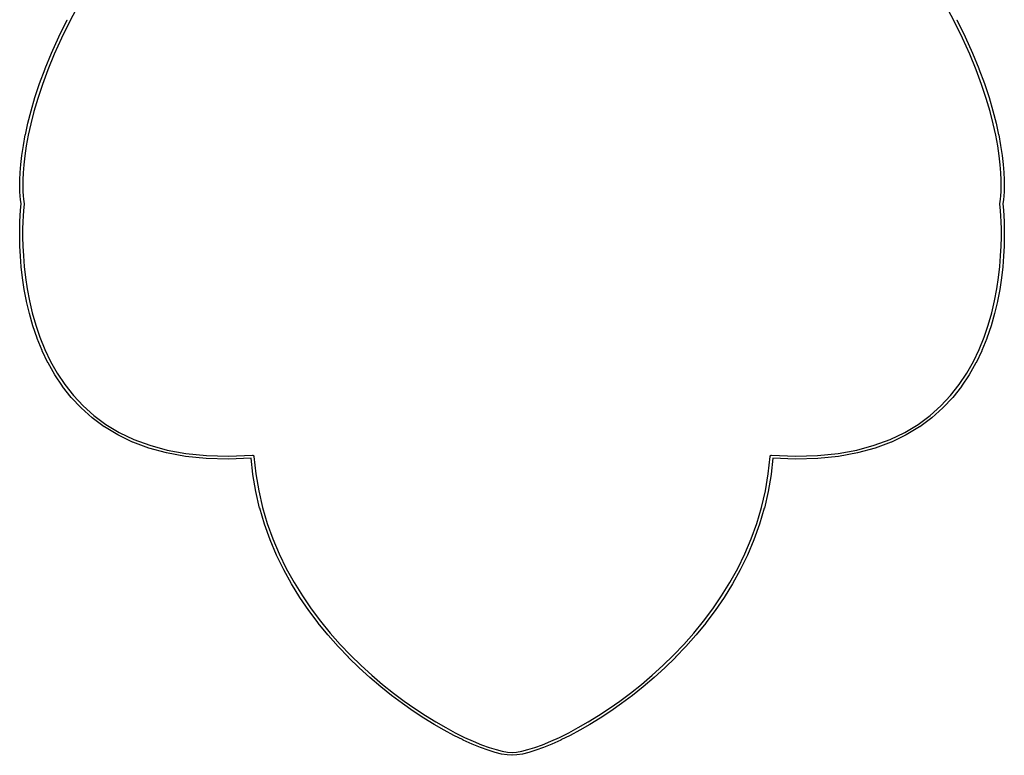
# Model space of a CAD drawing. Extents: x 4.86 to 6.83, y -5.62 to -2.66.
# Tile 1 of 3: x 4.86 to 6.83, y -5.62 to -4.14. Entities that reach past the tile are written whole.
import ezdxf

# ---------------------------------------------------------------- set-up
doc = ezdxf.new("R2010")
doc.units = 0
doc.header["$MEASUREMENT"] = 0
doc.layers.add('BLACK', color=7, linetype='CONTINUOUS')

msp = doc.modelspace()

# ---------------------------------------------------------------- linework, layer by layer
at = {"layer": 'BLACK', "linetype": 'CONTINUOUS'}
for p, q in [((4.98031, -4.11168), (4.9615, -4.14705)), ((6.72981, -4.14705), (6.711, -4.11168)), ((4.93953, -4.17842), (4.95622, -4.14441)), ((4.9615, -4.14705), (4.94486, -4.18098)), ((4.95622, -4.14441), (4.95624, -4.14437)), ((4.95624, -4.14437), (4.95625, -4.14435)), ((4.95625, -4.14435), (4.95626, -4.14432)), ((6.74646, -4.18098), (6.72981, -4.14705)), ((6.73505, -4.14432), (6.73507, -4.14436)), ((6.73507, -4.14436), (6.73508, -4.14438)), ((6.73508, -4.14438), (6.7351, -4.14441)), ((6.7351, -4.14441), (6.75178, -4.17842)), ((4.92485, -4.21106), (4.93949, -4.17851)), ((4.94486, -4.18098), (4.93026, -4.21343)), ((4.93949, -4.17851), (4.93951, -4.17847)), ((4.93951, -4.17847), (4.93952, -4.17845)), ((4.93952, -4.17845), (4.93953, -4.17842)), ((6.76106, -4.21343), (6.74646, -4.18098)), ((6.75178, -4.17842), (6.7518, -4.17846)), ((6.7518, -4.17846), (6.75181, -4.17849)), ((6.75181, -4.17849), (6.75182, -4.17851)), ((6.75182, -4.17851), (6.76646, -4.21106)), ((4.91209, -4.24219), (4.92481, -4.21115)), ((4.92481, -4.21115), (4.92483, -4.21111)), ((4.92483, -4.21111), (4.92484, -4.21108)), ((4.92484, -4.21108), (4.92485, -4.21106)), ((6.76646, -4.21106), (6.76648, -4.21109)), ((6.76648, -4.21109), (6.76649, -4.21112)), ((6.76649, -4.21112), (6.7665, -4.21115)), ((6.7665, -4.21115), (6.77923, -4.24219)), ((4.93026, -4.21343), (4.91757, -4.24438)), ((6.77374, -4.24438), (6.76106, -4.21343)), ((4.90111, -4.2718), (4.91205, -4.24228)), ((4.91757, -4.24438), (4.90667, -4.2738)), ((4.91205, -4.24228), (4.91206, -4.24225)), ((4.91206, -4.24225), (4.91208, -4.24222)), ((4.91208, -4.24222), (4.91209, -4.24219)), ((6.78465, -4.2738), (6.77374, -4.24438)), ((6.77923, -4.24219), (6.77924, -4.24223)), ((6.77924, -4.24223), (6.77925, -4.24226)), ((6.77925, -4.24226), (6.77926, -4.24228)), ((6.77926, -4.24228), (6.7902, -4.2718)), ((4.8918, -4.29984), (4.90108, -4.27189)), ((4.90108, -4.27189), (4.90109, -4.27185)), ((4.90109, -4.27185), (4.9011, -4.27183)), ((4.9011, -4.27183), (4.90111, -4.2718)), ((6.7902, -4.2718), (6.79021, -4.27184)), ((6.79021, -4.27184), (6.79022, -4.27186)), ((6.79022, -4.27186), (6.79023, -4.27189)), ((6.79023, -4.27189), (6.79951, -4.29984)), ((4.90667, -4.2738), (4.89742, -4.30166)), ((6.79389, -4.30166), (6.78465, -4.2738)), ((4.88402, -4.3263), (4.89177, -4.29994)), ((4.89742, -4.30166), (4.8897, -4.32792)), ((4.89177, -4.29994), (4.89178, -4.2999)), ((4.89178, -4.2999), (4.89179, -4.29987)), ((4.89179, -4.29987), (4.8918, -4.29984)), ((6.80161, -4.32792), (6.79389, -4.30166)), ((6.79951, -4.29984), (6.79953, -4.29988)), ((6.79953, -4.29988), (6.79953, -4.29991)), ((6.79953, -4.29991), (6.79954, -4.29994)), ((6.79954, -4.29994), (6.80729, -4.3263)), ((4.87765, -4.35115), (4.88399, -4.3264)), ((4.8897, -4.32792), (4.88338, -4.35256)), ((4.88399, -4.3264), (4.884, -4.32636)), ((4.884, -4.32636), (4.88402, -4.32634)), ((4.88402, -4.32634), (4.88402, -4.3263)), ((6.80793, -4.35257), (6.80161, -4.32792)), ((6.80729, -4.3263), (6.8073, -4.32634)), ((6.8073, -4.32634), (6.80731, -4.32637)), ((6.80731, -4.32637), (6.80732, -4.3264)), ((6.80732, -4.3264), (6.81367, -4.35115)), ((4.87255, -4.37434), (4.87762, -4.35125)), ((4.87762, -4.35125), (4.87763, -4.35121)), ((4.87763, -4.35121), (4.87764, -4.35118)), ((4.87764, -4.35118), (4.87765, -4.35115)), ((4.88338, -4.35256), (4.87833, -4.37556)), ((6.81298, -4.37556), (6.80793, -4.35257)), ((6.81367, -4.35115), (6.81368, -4.35119)), ((6.81368, -4.35119), (6.81368, -4.35122)), ((6.81368, -4.35122), (6.81369, -4.35125)), ((6.81369, -4.35125), (6.81876, -4.37434)), ((4.8686, -4.39586), (4.87253, -4.37444)), ((4.87253, -4.37444), (4.87254, -4.3744)), ((4.87254, -4.3744), (4.87255, -4.37437)), ((4.87255, -4.37437), (4.87255, -4.37434)), ((4.87833, -4.37556), (4.87442, -4.39688)), ((6.81689, -4.39688), (6.81298, -4.37556)), ((6.81876, -4.37434), (6.81877, -4.37438)), ((6.81877, -4.37438), (6.81877, -4.37441)), ((6.81877, -4.37441), (6.81878, -4.37444)), ((6.81878, -4.37444), (6.82271, -4.39586)), ((4.86567, -4.41567), (4.86858, -4.39596)), ((4.86858, -4.39596), (4.86859, -4.39592)), ((4.86859, -4.39592), (4.8686, -4.39589)), ((4.8686, -4.39589), (4.8686, -4.39586)), ((4.87442, -4.39688), (4.87152, -4.41648)), ((6.81979, -4.41648), (6.81689, -4.39688)), ((6.82271, -4.39586), (6.82272, -4.3959)), ((6.82272, -4.3959), (6.82272, -4.39593)), ((6.82272, -4.39593), (6.82273, -4.39596)), ((6.82273, -4.39596), (6.82564, -4.41567)), ((4.86363, -4.43374), (4.86566, -4.41577)), ((4.86566, -4.41573), (4.86567, -4.4157)), ((4.86566, -4.41577), (4.86566, -4.41573)), ((4.86567, -4.4157), (4.86567, -4.41567)), ((4.87152, -4.41648), (4.86951, -4.43435)), ((6.8218, -4.43435), (6.81979, -4.41648)), ((6.82564, -4.41567), (6.82565, -4.41571)), ((6.82565, -4.41571), (6.82565, -4.41574)), ((6.82565, -4.41574), (6.82565, -4.41577)), ((6.82565, -4.41577), (6.82768, -4.43374)), ((4.86236, -4.45005), (4.86362, -4.43384)), ((4.86362, -4.43384), (4.86363, -4.4338)), ((4.86363, -4.43377), (4.86363, -4.43374)), ((4.86363, -4.4338), (4.86363, -4.43377)), ((4.86951, -4.43435), (4.86825, -4.45046)), ((6.82306, -4.45046), (6.8218, -4.43435)), ((6.82768, -4.43374), (6.82768, -4.43378)), ((6.82768, -4.43378), (6.82768, -4.43381)), ((6.82768, -4.43381), (6.82769, -4.43384)), ((6.82769, -4.43384), (6.82895, -4.45005)), ((4.86158, -4.47724), (4.86171, -4.46466)), ((4.86171, -4.46462), (4.86172, -4.46459)), ((4.86171, -4.46466), (4.86171, -4.46462)), ((4.86172, -4.46456), (4.86235, -4.45015)), ((4.86172, -4.46459), (4.86172, -4.46456)), ((4.86235, -4.45011), (4.86236, -4.45008)), ((4.86235, -4.45015), (4.86235, -4.45011)), ((4.86236, -4.45008), (4.86236, -4.45005)), ((4.86762, -4.46477), (4.86749, -4.47726)), ((4.86825, -4.45046), (4.86762, -4.46477)), ((6.82369, -4.46477), (6.82306, -4.45046)), ((6.82383, -4.47726), (6.82369, -4.46477)), ((6.82895, -4.45005), (6.82896, -4.45009)), ((6.82896, -4.45009), (6.82896, -4.45012)), ((6.82896, -4.45012), (6.82896, -4.45015)), ((6.82896, -4.45015), (6.8296, -4.46456)), ((6.8296, -4.46456), (6.8296, -4.4646)), ((6.8296, -4.4646), (6.8296, -4.46463)), ((6.8296, -4.46463), (6.8296, -4.46466)), ((6.8296, -4.46466), (6.82973, -4.47724)), ((4.86158, -4.47727), (4.86158, -4.47724)), ((4.86158, -4.4773), (4.86158, -4.47727)), ((4.86158, -4.47734), (4.86158, -4.4773)), ((4.86182, -4.48807), (4.86158, -4.47734)), ((4.86182, -4.48809), (4.86182, -4.48807)), ((4.86182, -4.48812), (4.86182, -4.48809)), ((4.86182, -4.48816), (4.86182, -4.48812)), ((4.86231, -4.49701), (4.86182, -4.48816)), ((4.86749, -4.47726), (4.86772, -4.48789)), ((4.86772, -4.48789), (4.8682, -4.49664)), ((6.82311, -4.49664), (6.82359, -4.48789)), ((6.82359, -4.48789), (6.82383, -4.47726)), ((6.82949, -4.48816), (6.829, -4.49701)), ((6.82973, -4.47734), (6.82949, -4.48807)), ((6.82949, -4.48807), (6.82949, -4.48811)), ((6.82949, -4.48811), (6.82949, -4.48814)), ((6.82949, -4.48814), (6.82949, -4.48816)), ((6.82973, -4.47724), (6.82973, -4.47728)), ((6.82973, -4.47728), (6.82973, -4.47731)), ((6.82973, -4.47731), (6.82973, -4.47734)), ((4.86231, -4.49703), (4.86231, -4.49701)), ((4.86231, -4.49706), (4.86231, -4.49703)), ((4.86231, -4.4971), (4.86231, -4.49706)), ((4.86292, -4.50403), (4.86231, -4.4971)), ((4.86292, -4.50408), (4.86292, -4.50403)), ((4.86293, -4.50413), (4.86292, -4.50408)), ((4.86293, -4.50417), (4.86293, -4.50413)), ((4.8641, -4.51283), (4.86293, -4.50417)), ((4.8682, -4.49664), (4.86879, -4.50345)), ((4.86879, -4.50345), (4.87, -4.51239)), ((6.82132, -4.51239), (6.82252, -4.50345)), ((6.82252, -4.50345), (6.82311, -4.49664)), ((6.82838, -4.50417), (6.82722, -4.51283)), ((6.82839, -4.50407), (6.82838, -4.50412)), ((6.82838, -4.50412), (6.82838, -4.50417)), ((6.8284, -4.50403), (6.82839, -4.50407)), ((6.829, -4.4971), (6.8284, -4.50403)), ((6.829, -4.49701), (6.829, -4.49705)), ((6.829, -4.49705), (6.829, -4.49707)), ((6.829, -4.49707), (6.829, -4.4971)), ((4.86222, -4.53595), (4.86287, -4.52604)), ((4.86287, -4.52599), (4.86349, -4.51866)), ((4.86287, -4.526), (4.86287, -4.52599)), ((4.86287, -4.52604), (4.86287, -4.526)), ((4.86287, -4.526), (4.86287, -4.526)), ((4.86349, -4.5186), (4.8641, -4.51283)), ((4.86349, -4.51861), (4.86349, -4.5186)), ((4.86349, -4.51862), (4.86349, -4.51861)), ((4.86349, -4.51866), (4.86349, -4.51862)), ((4.86876, -4.52646), (4.86811, -4.53631)), ((4.86937, -4.51918), (4.86876, -4.52646)), ((4.87001, -4.51309), (4.86937, -4.51918)), ((4.87, -4.51239), (4.87, -4.51243)), ((4.87, -4.51243), (4.87, -4.51248)), ((4.87, -4.51248), (4.87001, -4.51252)), ((4.87001, -4.51252), (4.87001, -4.51276)), ((4.87001, -4.51276), (4.87001, -4.51301)), ((4.87001, -4.51301), (4.87001, -4.51305)), ((4.87001, -4.51305), (4.87001, -4.51309)), ((6.8213, -4.51272), (6.82131, -4.51248)), ((6.8213, -4.51297), (6.8213, -4.51272)), ((6.8213, -4.51301), (6.8213, -4.51297)), ((6.8213, -4.51305), (6.8213, -4.51301)), ((6.82131, -4.51309), (6.8213, -4.51305)), ((6.82131, -4.51248), (6.82132, -4.51244)), ((6.82194, -4.51918), (6.82131, -4.51309)), ((6.82132, -4.51244), (6.82132, -4.51239)), ((6.82255, -4.52646), (6.82194, -4.51918)), ((6.8232, -4.53631), (6.82255, -4.52646)), ((6.82722, -4.51283), (6.82782, -4.5186)), ((6.82782, -4.5186), (6.82782, -4.51864)), ((6.82782, -4.51864), (6.82782, -4.51865)), ((6.82782, -4.51865), (6.82782, -4.51866)), ((6.82782, -4.51866), (6.82844, -4.52599)), ((6.82844, -4.52599), (6.82844, -4.52603)), ((6.82844, -4.52603), (6.82844, -4.52604)), ((6.82844, -4.52604), (6.82844, -4.52604)), ((6.82844, -4.52604), (6.82909, -4.53595)), ((4.86165, -4.54829), (4.86222, -4.53601)), ((4.86222, -4.53596), (4.86222, -4.53595)), ((4.86222, -4.53597), (4.86222, -4.53596)), ((4.86222, -4.53601), (4.86222, -4.53597)), ((4.86811, -4.53631), (4.86755, -4.54853)), ((6.82376, -4.54853), (6.8232, -4.53631)), ((6.82909, -4.53595), (6.8291, -4.53599)), ((6.8291, -4.53599), (6.8291, -4.536)), ((6.8291, -4.536), (6.8291, -4.53601)), ((6.8291, -4.53601), (6.82966, -4.54829)), ((4.86126, -4.57925), (4.86129, -4.56285)), ((4.86129, -4.56279), (4.86165, -4.54835)), ((4.86129, -4.5628), (4.86129, -4.56279)), ((4.86129, -4.56281), (4.86129, -4.5628)), ((4.86129, -4.56285), (4.86129, -4.56281)), ((4.86165, -4.5483), (4.86165, -4.54829)), ((4.86165, -4.54831), (4.86165, -4.5483)), ((4.86165, -4.54835), (4.86165, -4.54831)), ((4.8672, -4.5629), (4.86717, -4.57922)), ((4.86755, -4.54853), (4.8672, -4.5629)), ((6.82412, -4.5629), (6.82376, -4.54853)), ((6.82414, -4.57922), (6.82412, -4.5629)), ((6.82966, -4.54829), (6.82966, -4.54833)), ((6.82966, -4.54833), (6.82966, -4.54834)), ((6.82966, -4.54834), (6.82966, -4.54835)), ((6.82966, -4.54835), (6.83002, -4.56279)), ((6.83002, -4.56279), (6.83002, -4.56283)), ((6.83002, -4.56283), (6.83002, -4.56284)), ((6.83002, -4.56284), (6.83002, -4.56285)), ((6.83002, -4.56285), (6.83005, -4.57925)), ((4.86127, -4.57926), (4.86126, -4.57925)), ((4.86126, -4.57928), (4.86127, -4.57926)), ((4.86126, -4.57932), (4.86126, -4.57928)), ((4.86169, -4.59746), (4.86126, -4.57932)), ((4.86717, -4.57922), (4.86759, -4.59728)), ((6.82372, -4.59728), (6.82414, -4.57922)), ((6.83005, -4.57932), (6.82962, -4.59746)), ((6.83005, -4.57925), (6.83005, -4.57929)), ((6.83005, -4.57929), (6.83005, -4.5793)), ((6.83005, -4.5793), (6.83005, -4.57932)), ((4.86169, -4.59747), (4.86169, -4.59746)), ((4.86169, -4.59749), (4.86169, -4.59747)), ((4.86169, -4.59754), (4.86169, -4.59749)), ((4.86269, -4.61721), (4.86169, -4.59754)), ((4.86759, -4.59728), (4.86859, -4.61687)), ((6.82273, -4.61687), (6.82372, -4.59728)), ((6.82962, -4.59754), (6.82862, -4.61721)), ((6.82962, -4.59746), (6.82962, -4.5975)), ((6.82962, -4.5975), (6.82962, -4.59752)), ((6.82962, -4.59752), (6.82962, -4.59754)), ((4.86269, -4.61723), (4.86269, -4.61721)), ((4.86269, -4.61726), (4.86269, -4.61723)), ((4.8627, -4.6173), (4.86269, -4.61726)), ((4.86439, -4.63831), (4.8627, -4.6173)), ((4.86859, -4.61687), (4.87027, -4.63778)), ((6.82104, -4.63778), (6.82273, -4.61687)), ((6.82862, -4.6173), (6.82692, -4.63831)), ((6.82862, -4.61721), (6.82862, -4.61725)), ((6.82862, -4.61725), (6.82862, -4.61728)), ((6.82862, -4.61728), (6.82862, -4.6173)), ((4.86439, -4.63833), (4.86439, -4.63831)), ((4.86439, -4.63836), (4.86439, -4.63833)), ((4.8644, -4.6384), (4.86439, -4.63836)), ((4.86691, -4.66053), (4.8644, -4.6384)), ((4.87027, -4.63778), (4.87277, -4.65982)), ((6.81854, -4.65982), (6.82104, -4.63778)), ((6.82692, -4.6384), (6.82441, -4.66053)), ((6.82692, -4.63831), (6.82692, -4.63835)), ((6.82692, -4.63835), (6.82692, -4.63837)), ((6.82692, -4.63837), (6.82692, -4.6384)), ((4.86691, -4.66056), (4.86691, -4.66053)), ((4.86691, -4.6606), (4.86691, -4.66056)), ((4.86692, -4.66064), (4.86691, -4.6606)), ((4.87037, -4.68369), (4.86692, -4.66064)), ((4.87277, -4.65982), (4.8762, -4.68276)), ((6.81511, -4.68276), (6.81854, -4.65982)), ((6.82439, -4.66064), (6.82095, -4.68369)), ((6.8244, -4.66057), (6.82439, -4.6606)), ((6.82439, -4.6606), (6.82439, -4.66064)), ((6.82441, -4.66053), (6.8244, -4.66057)), ((4.87038, -4.68372), (4.87037, -4.68369)), ((4.87038, -4.68376), (4.87038, -4.68372)), ((4.87039, -4.6838), (4.87038, -4.68376)), ((4.87489, -4.70756), (4.87039, -4.6838)), ((4.8762, -4.68276), (4.88068, -4.7064)), ((6.81063, -4.7064), (6.81511, -4.68276)), ((6.82093, -4.6838), (6.81642, -4.70756)), ((6.82094, -4.68373), (6.82093, -4.68376)), ((6.82093, -4.68376), (6.82093, -4.6838)), ((6.82095, -4.68369), (6.82094, -4.68373)), ((4.8749, -4.7076), (4.87489, -4.70756)), ((4.87491, -4.70764), (4.8749, -4.7076)), ((4.87492, -4.70768), (4.87491, -4.70764)), ((4.88061, -4.73195), (4.87492, -4.70768)), ((4.88068, -4.7064), (4.88634, -4.73053)), ((6.80497, -4.73053), (6.81063, -4.7064)), ((6.81639, -4.70768), (6.81071, -4.73195)), ((6.8164, -4.70764), (6.81639, -4.70768)), ((6.81641, -4.7076), (6.8164, -4.70764)), ((6.81642, -4.70756), (6.81641, -4.7076)), ((4.88062, -4.73199), (4.88061, -4.73195)), ((4.88063, -4.73204), (4.88062, -4.73199)), ((4.88064, -4.73208), (4.88063, -4.73204)), ((4.88763, -4.75664), (4.88064, -4.73208)), ((4.88634, -4.73053), (4.89329, -4.75495)), ((6.79802, -4.75495), (6.80497, -4.73053)), ((6.81067, -4.73208), (6.80368, -4.75664)), ((6.81068, -4.73203), (6.81067, -4.73208)), ((6.8107, -4.73199), (6.81068, -4.73203)), ((6.81071, -4.73195), (6.8107, -4.73199)), ((4.88765, -4.75669), (4.88763, -4.75664)), ((4.88767, -4.75675), (4.88765, -4.75669)), ((4.88768, -4.75679), (4.88767, -4.75675)), ((4.8961, -4.78143), (4.88768, -4.75679)), ((4.89329, -4.75495), (4.90166, -4.77945)), ((6.78966, -4.77945), (6.79802, -4.75495)), ((6.80363, -4.75679), (6.79522, -4.78143)), ((6.80365, -4.75673), (6.80363, -4.75679)), ((6.80367, -4.75668), (6.80365, -4.75673)), ((6.80368, -4.75664), (6.80367, -4.75668)), ((4.89612, -4.78149), (4.8961, -4.78143)), ((4.89614, -4.78155), (4.89612, -4.78149)), ((4.89615, -4.78159), (4.89614, -4.78155)), ((4.90612, -4.80612), (4.89615, -4.78159)), ((4.90166, -4.77945), (4.91155, -4.80382)), ((6.77976, -4.80382), (6.78966, -4.77945)), ((6.79516, -4.78159), (6.7852, -4.80612)), ((6.79518, -4.78153), (6.79516, -4.78159)), ((6.7952, -4.78147), (6.79518, -4.78153)), ((6.79522, -4.78143), (6.7952, -4.78147)), ((4.91155, -4.80382), (4.9231, -4.82785)), ((6.76821, -4.82785), (6.77976, -4.80382)), ((4.90615, -4.80619), (4.90612, -4.80612)), ((4.90617, -4.80625), (4.90615, -4.80619)), ((4.90619, -4.80629), (4.90617, -4.80625)), ((4.91782, -4.8305), (4.90619, -4.80629)), ((6.78512, -4.80629), (6.77349, -4.8305)), ((6.78515, -4.80622), (6.78512, -4.80629)), ((6.78518, -4.80616), (6.78515, -4.80622)), ((6.7852, -4.80612), (6.78518, -4.80616)), ((4.91786, -4.83056), (4.91782, -4.8305)), ((4.91789, -4.83064), (4.91786, -4.83056)), ((4.91792, -4.83067), (4.91789, -4.83064)), ((4.93134, -4.85435), (4.91792, -4.83067)), ((4.9231, -4.82785), (4.93642, -4.85134)), ((6.75489, -4.85134), (6.76821, -4.82785)), ((6.7734, -4.83067), (6.75998, -4.85435)), ((6.77343, -4.8306), (6.7734, -4.83067)), ((6.77347, -4.83053), (6.77343, -4.8306)), ((6.77349, -4.8305), (6.77347, -4.83053)), ((4.93139, -4.85442), (4.93134, -4.85435)), ((4.93143, -4.8545), (4.93139, -4.85442)), ((4.93145, -4.85453), (4.93143, -4.8545)), ((4.94678, -4.87746), (4.93145, -4.85453)), ((4.93642, -4.85134), (4.95163, -4.87409)), ((6.73969, -4.87409), (6.75489, -4.85134)), ((6.75986, -4.85453), (6.74453, -4.87746)), ((6.7599, -4.85445), (6.75986, -4.85453)), ((6.75996, -4.85438), (6.7599, -4.85445)), ((6.75998, -4.85435), (6.75996, -4.85438)), ((4.94684, -4.87754), (4.94678, -4.87746)), ((4.94689, -4.87762), (4.94684, -4.87754)), ((4.94692, -4.87765), (4.94689, -4.87762)), ((4.96429, -4.89964), (4.94692, -4.87765)), ((4.95163, -4.87409), (4.96884, -4.89588)), ((6.72247, -4.89588), (6.73969, -4.87409)), ((6.74439, -4.87765), (6.72703, -4.89964)), ((6.74444, -4.87757), (6.74439, -4.87765)), ((6.74451, -4.8775), (6.74444, -4.87757)), ((6.74453, -4.87746), (6.74451, -4.8775)), ((4.96436, -4.89972), (4.96429, -4.89964)), ((4.96442, -4.8998), (4.96436, -4.89972)), ((4.96445, -4.89983), (4.96442, -4.8998)), ((4.98397, -4.92066), (4.96445, -4.89983)), ((4.96884, -4.89588), (4.98819, -4.91653)), ((6.70312, -4.91653), (6.72247, -4.89588)), ((6.72686, -4.89983), (6.70734, -4.92066)), ((6.72693, -4.89975), (6.72686, -4.89983)), ((6.727, -4.89967), (6.72693, -4.89975)), ((6.72703, -4.89964), (6.727, -4.89967)), ((4.98405, -4.92074), (4.98397, -4.92066)), ((4.98413, -4.92082), (4.98405, -4.92074)), ((4.98416, -4.92085), (4.98413, -4.92082)), ((5.00595, -4.94032), (4.98416, -4.92085)), ((4.98819, -4.91653), (5.00979, -4.93582)), ((6.68153, -4.93582), (6.70312, -4.91653)), ((6.70716, -4.92085), (6.68536, -4.94032)), ((6.70723, -4.92076), (6.70716, -4.92085)), ((6.70732, -4.92069), (6.70723, -4.92076)), ((6.70734, -4.92066), (6.70732, -4.92069)), ((5.00605, -4.94039), (5.00595, -4.94032)), ((5.00613, -4.94047), (5.00605, -4.94039)), ((5.00616, -4.94049), (5.00613, -4.94047)), ((5.03036, -4.95839), (5.00616, -4.94049)), ((5.00979, -4.93582), (5.03376, -4.95357)), ((6.65755, -4.95357), (6.68153, -4.93582)), ((6.68515, -4.94049), (6.66095, -4.95839)), ((6.68523, -4.94041), (6.68515, -4.94049)), ((6.68533, -4.94035), (6.68523, -4.94041)), ((6.68536, -4.94032), (6.68533, -4.94035)), ((5.03046, -4.95846), (5.03036, -4.95839)), ((5.03056, -4.95853), (5.03046, -4.95846)), ((5.03059, -4.95855), (5.03056, -4.95853)), ((5.05731, -4.97468), (5.03059, -4.95855)), ((5.03376, -4.95357), (5.06024, -4.96955)), ((6.63107, -4.96955), (6.65755, -4.95357)), ((6.66072, -4.95855), (6.63401, -4.97468)), ((6.66082, -4.95848), (6.66072, -4.95855)), ((6.66092, -4.95842), (6.66082, -4.95848)), ((6.66095, -4.95839), (6.66092, -4.95842)), ((5.05741, -4.97473), (5.05731, -4.97468)), ((5.05751, -4.97479), (5.05741, -4.97473)), ((5.05755, -4.97481), (5.05751, -4.97479)), ((5.08691, -4.98896), (5.05755, -4.97481)), ((5.06024, -4.96955), (5.08935, -4.98358)), ((6.60196, -4.98358), (6.63107, -4.96955)), ((6.63376, -4.97481), (6.6044, -4.98896)), ((6.63386, -4.97475), (6.63376, -4.97481)), ((6.63397, -4.9747), (6.63386, -4.97475)), ((6.63401, -4.97468), (6.63397, -4.9747)), ((5.08702, -4.989), (5.08691, -4.98896)), ((5.08712, -4.98905), (5.08702, -4.989)), ((5.08716, -4.98907), (5.08712, -4.98905)), ((5.11928, -5.00102), (5.08716, -4.98907)), ((5.08935, -4.98358), (5.12122, -4.99544)), ((5.12122, -4.99544), (5.15597, -5.00494)), ((6.53534, -5.00494), (6.5701, -4.99544)), ((6.5701, -4.99544), (6.60196, -4.98358)), ((6.60415, -4.98907), (6.57203, -5.00102)), ((6.60426, -4.98901), (6.60415, -4.98907)), ((6.60437, -4.98898), (6.60426, -4.98901)), ((6.6044, -4.98896), (6.60437, -4.98898)), ((5.11939, -5.00105), (5.11928, -5.00102)), ((5.11949, -5.00109), (5.11939, -5.00105)), ((5.11953, -5.0011), (5.11949, -5.00109)), ((5.15454, -5.01067), (5.11953, -5.0011)), ((5.15464, -5.01068), (5.15454, -5.01067)), ((5.15474, -5.01071), (5.15464, -5.01068)), ((5.15479, -5.01072), (5.15474, -5.01071)), ((5.1928, -5.01768), (5.15479, -5.01072)), ((5.15597, -5.00494), (5.19374, -5.01185)), ((5.1929, -5.01769), (5.1928, -5.01768)), ((5.19299, -5.01771), (5.1929, -5.01769)), ((5.19303, -5.01771), (5.19299, -5.01771)), ((5.23417, -5.02186), (5.19303, -5.01771)), ((5.19374, -5.01185), (5.23466, -5.01597)), ((5.23466, -5.01597), (5.27883, -5.0171)), ((5.27883, -5.0171), (5.3265, -5.01501)), ((5.3265, -5.01501), (5.32654, -5.01501)), ((5.32654, -5.01501), (5.32672, -5.01502)), ((5.32672, -5.01502), (5.32691, -5.01502)), ((5.32691, -5.01502), (5.32701, -5.01504)), ((5.32701, -5.01504), (5.32711, -5.01504)), ((5.32711, -5.01504), (5.32729, -5.01509)), ((5.32729, -5.01509), (5.32747, -5.01513)), ((5.32747, -5.01513), (5.32757, -5.01517)), ((5.32757, -5.01517), (5.32767, -5.01519)), ((5.32767, -5.01519), (5.32783, -5.01528)), ((5.32783, -5.01528), (5.32801, -5.01535)), ((5.32801, -5.01535), (5.32809, -5.0154)), ((5.32809, -5.0154), (5.32818, -5.01545)), ((5.32818, -5.01545), (5.32833, -5.01556)), ((5.32833, -5.01556), (5.32849, -5.01566)), ((5.32849, -5.01566), (5.32856, -5.01574)), ((5.32856, -5.01574), (5.32864, -5.0158)), ((5.32864, -5.0158), (5.32876, -5.01594)), ((5.32876, -5.01594), (5.3289, -5.01607)), ((5.3289, -5.01607), (5.32895, -5.01616)), ((5.32895, -5.01616), (5.32902, -5.01623)), ((5.32902, -5.01623), (5.32911, -5.01639)), ((5.32911, -5.01639), (5.32922, -5.01655)), ((5.32922, -5.01655), (5.32926, -5.01664)), ((5.32926, -5.01664), (5.32931, -5.01673)), ((5.32931, -5.01673), (5.32937, -5.01691)), ((5.32937, -5.01691), (5.32944, -5.01708)), ((5.32944, -5.01708), (5.32946, -5.01718)), ((5.32946, -5.01718), (5.3295, -5.01728)), ((5.3295, -5.01728), (5.32952, -5.01746)), ((5.32952, -5.01746), (5.32956, -5.01764)), ((5.32956, -5.01764), (5.33331, -5.05266)), ((6.358, -5.05266), (6.36175, -5.01764)), ((6.36175, -5.01764), (6.36176, -5.0176)), ((6.36176, -5.0176), (6.3618, -5.01742)), ((6.3618, -5.01742), (6.36182, -5.01724)), ((6.36182, -5.01724), (6.36186, -5.01714)), ((6.36186, -5.01714), (6.36188, -5.01704)), ((6.36188, -5.01704), (6.36196, -5.01687)), ((6.36196, -5.01687), (6.36202, -5.01669)), ((6.36202, -5.01669), (6.36207, -5.01661)), ((6.36207, -5.01661), (6.36211, -5.01651)), ((6.36211, -5.01651), (6.36222, -5.01636)), ((6.36222, -5.01636), (6.36232, -5.0162)), ((6.36232, -5.0162), (6.36238, -5.01612)), ((6.36238, -5.01612), (6.36244, -5.01604)), ((6.36244, -5.01604), (6.36258, -5.01591)), ((6.36258, -5.01591), (6.3627, -5.01577)), ((6.3627, -5.01577), (6.36278, -5.01571)), ((6.36278, -5.01571), (6.36286, -5.01564)), ((6.36286, -5.01564), (6.36301, -5.01554)), ((6.36301, -5.01554), (6.36316, -5.01543)), ((6.36316, -5.01543), (6.36326, -5.01538)), ((6.36326, -5.01538), (6.36334, -5.01533)), ((6.36334, -5.01533), (6.36352, -5.01526)), ((6.36352, -5.01526), (6.36368, -5.01518)), ((6.36368, -5.01518), (6.36378, -5.01515)), ((6.36378, -5.01515), (6.36388, -5.01512)), ((6.36388, -5.01512), (6.36406, -5.01508)), ((6.36406, -5.01508), (6.36424, -5.01504)), ((6.36424, -5.01504), (6.36435, -5.01503)), ((6.36435, -5.01503), (6.36445, -5.01501)), ((6.36445, -5.01501), (6.36463, -5.01502)), ((6.36463, -5.01502), (6.36482, -5.01501)), ((6.36482, -5.01501), (6.41248, -5.0171)), ((6.41248, -5.0171), (6.45666, -5.01597)), ((6.45666, -5.01597), (6.49757, -5.01185)), ((6.49828, -5.01771), (6.45714, -5.02186)), ((6.49757, -5.01185), (6.53534, -5.00494)), ((6.49838, -5.01769), (6.49828, -5.01771)), ((6.49847, -5.01769), (6.49838, -5.01769)), ((6.49851, -5.01768), (6.49847, -5.01769)), ((6.53653, -5.01072), (6.49851, -5.01768)), ((6.53663, -5.01069), (6.53653, -5.01072)), ((6.53673, -5.01068), (6.53663, -5.01069)), ((6.53677, -5.01067), (6.53673, -5.01068)), ((6.57178, -5.0011), (6.53677, -5.01067)), ((6.57188, -5.00106), (6.57178, -5.0011)), ((6.57199, -5.00104), (6.57188, -5.00106)), ((6.57203, -5.00102), (6.57199, -5.00104)), ((5.23426, -5.02186), (5.23417, -5.02186)), ((5.23435, -5.02187), (5.23426, -5.02186)), ((5.2344, -5.02187), (5.23435, -5.02187)), ((5.27879, -5.023), (5.2344, -5.02187)), ((5.27887, -5.023), (5.27879, -5.023)), ((5.27895, -5.023), (5.27887, -5.023)), ((5.27899, -5.023), (5.27895, -5.023)), ((5.32398, -5.02103), (5.27899, -5.023)), ((5.32745, -5.05338), (5.32398, -5.02103)), ((6.36733, -5.02103), (6.36386, -5.05338)), ((6.41232, -5.023), (6.36733, -5.02103)), ((6.4124, -5.023), (6.41232, -5.023)), ((6.41249, -5.023), (6.4124, -5.023)), ((6.41253, -5.023), (6.41249, -5.023)), ((6.45692, -5.02187), (6.41253, -5.023)), ((6.45701, -5.02186), (6.45692, -5.02187)), ((6.4571, -5.02186), (6.45701, -5.02186)), ((6.45714, -5.02186), (6.4571, -5.02186)), ((5.32747, -5.05345), (5.32745, -5.05338)), ((5.32747, -5.05352), (5.32747, -5.05345)), ((5.32748, -5.05356), (5.32747, -5.05352)), ((5.3333, -5.0877), (5.32748, -5.05356)), ((5.33331, -5.05266), (5.33911, -5.08662)), ((6.35221, -5.08662), (6.358, -5.05266)), ((6.36383, -5.05356), (6.35801, -5.0877)), ((6.36384, -5.05349), (6.36383, -5.05356)), ((6.36386, -5.05342), (6.36384, -5.05349)), ((6.36386, -5.05338), (6.36386, -5.05342)), ((5.33332, -5.08776), (5.3333, -5.0877)), ((5.33333, -5.08783), (5.33332, -5.08776)), ((5.33333, -5.08787), (5.33333, -5.08783)), ((5.34109, -5.12102), (5.33333, -5.08787)), ((5.33911, -5.08662), (5.34682, -5.11959)), ((6.34449, -5.11959), (6.35221, -5.08662)), ((6.35798, -5.08787), (6.35023, -5.12102)), ((6.35799, -5.0878), (6.35798, -5.08787)), ((6.35801, -5.08774), (6.35799, -5.0878)), ((6.35801, -5.0877), (6.35801, -5.08774)), ((5.34111, -5.12109), (5.34109, -5.12102)), ((5.34112, -5.12115), (5.34111, -5.12109)), ((5.34113, -5.12119), (5.34112, -5.12115)), ((5.35069, -5.15335), (5.34113, -5.12119)), ((5.34682, -5.11959), (5.35633, -5.15159)), ((6.33499, -5.15159), (6.34449, -5.11959)), ((6.35018, -5.12119), (6.34062, -5.15335)), ((6.35019, -5.12113), (6.35018, -5.12119)), ((6.35022, -5.12106), (6.35019, -5.12113)), ((6.35023, -5.12102), (6.35022, -5.12106)), ((5.35072, -5.15341), (5.35069, -5.15335)), ((5.35073, -5.15347), (5.35072, -5.15341)), ((5.35074, -5.15351), (5.35073, -5.15347)), ((5.36198, -5.18467), (5.35074, -5.15351)), ((5.35633, -5.15159), (5.36751, -5.18258)), ((6.3238, -5.18258), (6.33499, -5.15159)), ((6.34057, -5.15351), (6.32933, -5.18467)), ((6.34058, -5.15345), (6.34057, -5.15351)), ((6.34061, -5.15339), (6.34058, -5.15345)), ((6.34062, -5.15335), (6.34061, -5.15339)), ((5.36201, -5.18472), (5.36198, -5.18467)), ((5.36203, -5.18478), (5.36201, -5.18472)), ((5.36204, -5.18482), (5.36203, -5.18478)), ((5.37484, -5.21496), (5.36204, -5.18482)), ((5.36751, -5.18258), (5.38024, -5.21258)), ((6.31107, -5.21258), (6.3238, -5.18258)), ((6.32927, -5.18482), (6.31647, -5.21496)), ((6.32929, -5.18476), (6.32927, -5.18482)), ((6.32932, -5.1847), (6.32929, -5.18476)), ((6.32933, -5.18467), (6.32932, -5.1847)), ((5.37487, -5.21501), (5.37484, -5.21496)), ((5.37489, -5.21507), (5.37487, -5.21501)), ((5.3749, -5.2151), (5.37489, -5.21507)), ((5.38913, -5.24423), (5.3749, -5.2151)), ((5.38024, -5.21258), (5.3944, -5.24157)), ((6.29691, -5.24157), (6.31107, -5.21258)), ((6.31641, -5.2151), (6.30218, -5.24423)), ((6.31643, -5.21505), (6.31641, -5.2151)), ((6.31646, -5.215), (6.31643, -5.21505)), ((6.31647, -5.21496), (6.31646, -5.215)), ((5.38916, -5.24427), (5.38913, -5.24423)), ((5.38918, -5.24432), (5.38916, -5.24427)), ((5.3892, -5.24436), (5.38918, -5.24432)), ((5.40473, -5.27245), (5.3892, -5.24436)), ((5.3944, -5.24157), (5.40986, -5.26953)), ((6.28145, -5.26953), (6.29691, -5.24157)), ((6.30212, -5.24436), (6.28659, -5.27245)), ((6.30214, -5.24431), (6.30212, -5.24436)), ((6.30217, -5.24426), (6.30214, -5.24431)), ((6.30218, -5.24423), (6.30217, -5.24426)), ((5.40476, -5.27249), (5.40473, -5.27245)), ((5.40478, -5.27254), (5.40476, -5.27249)), ((5.4048, -5.27257), (5.40478, -5.27254)), ((5.42151, -5.29963), (5.4048, -5.27257)), ((5.40986, -5.26953), (5.4265, -5.29647)), ((6.26481, -5.29647), (6.28145, -5.26953)), ((6.28651, -5.27257), (6.2698, -5.29963)), ((6.28654, -5.27253), (6.28651, -5.27257)), ((6.28657, -5.27249), (6.28654, -5.27253)), ((6.28659, -5.27245), (6.28657, -5.27249)), ((5.42154, -5.29967), (5.42151, -5.29963)), ((5.42156, -5.29971), (5.42154, -5.29967)), ((5.42158, -5.29974), (5.42156, -5.29971)), ((5.43935, -5.32575), (5.42158, -5.29974)), ((5.4265, -5.29647), (5.44419, -5.32236)), ((6.24713, -5.32236), (6.26481, -5.29647)), ((6.26973, -5.29974), (6.25197, -5.32575)), ((6.26975, -5.2997), (6.26973, -5.29974)), ((6.26978, -5.29966), (6.26975, -5.2997)), ((6.2698, -5.29963), (6.26978, -5.29966)), ((5.43938, -5.32578), (5.43935, -5.32575)), ((5.4394, -5.32582), (5.43938, -5.32578)), ((5.43942, -5.32585), (5.4394, -5.32582)), ((5.45812, -5.3508), (5.43942, -5.32585)), ((5.44419, -5.32236), (5.4628, -5.34721)), ((6.22851, -5.34721), (6.24713, -5.32236)), ((6.25189, -5.32585), (6.2332, -5.3508)), ((6.25191, -5.32581), (6.25189, -5.32585)), ((6.25194, -5.32578), (6.25191, -5.32581)), ((6.25197, -5.32575), (6.25194, -5.32578)), ((5.45814, -5.35083), (5.45812, -5.3508)), ((5.45816, -5.35086), (5.45814, -5.35083)), ((5.45819, -5.3509), (5.45816, -5.35086)), ((5.47769, -5.37478), (5.45819, -5.3509)), ((5.4628, -5.34721), (5.48222, -5.371)), ((6.20909, -5.371), (6.22851, -5.34721)), ((6.23312, -5.3509), (6.21363, -5.37478)), ((6.23314, -5.35086), (6.23312, -5.3509)), ((6.23317, -5.35083), (6.23314, -5.35086)), ((6.2332, -5.3508), (6.23317, -5.35083)), ((5.47771, -5.37481), (5.47769, -5.37478)), ((5.48222, -5.371), (5.50232, -5.39372)), ((6.18899, -5.39372), (6.20909, -5.371)), ((6.21363, -5.37478), (6.2136, -5.37481)), ((5.47774, -5.37484), (5.47771, -5.37481)), ((5.47776, -5.37487), (5.47774, -5.37484)), ((5.49794, -5.39767), (5.47776, -5.37487)), ((5.50232, -5.39372), (5.52298, -5.41536)), ((6.16834, -5.41536), (6.18899, -5.39372)), ((6.21355, -5.37487), (6.19338, -5.39767)), ((6.21357, -5.37484), (6.21355, -5.37487)), ((6.2136, -5.37481), (6.21357, -5.37484)), ((5.49796, -5.3977), (5.49794, -5.39767)), ((5.49798, -5.39773), (5.49796, -5.3977)), ((5.49801, -5.39776), (5.49798, -5.39773)), ((5.51874, -5.41948), (5.49801, -5.39776)), ((6.1933, -5.39776), (6.17257, -5.41948)), ((6.19332, -5.39773), (6.1933, -5.39776)), ((6.19335, -5.3977), (6.19332, -5.39773)), ((6.19338, -5.39767), (6.19335, -5.3977)), ((5.51877, -5.4195), (5.51874, -5.41948)), ((5.51879, -5.41952), (5.51877, -5.4195)), ((5.51882, -5.41955), (5.51879, -5.41952)), ((5.53997, -5.44018), (5.51882, -5.41955)), ((5.52298, -5.41536), (5.54406, -5.43592)), ((6.14726, -5.43592), (6.16834, -5.41536)), ((6.1725, -5.41955), (6.15134, -5.44018)), ((6.17252, -5.41953), (6.1725, -5.41955)), ((6.17254, -5.41951), (6.17252, -5.41953)), ((6.17257, -5.41948), (6.17254, -5.41951)), ((5.53999, -5.4402), (5.53997, -5.44018)), ((5.54001, -5.44022), (5.53999, -5.4402)), ((5.54004, -5.44025), (5.54001, -5.44022)), ((5.5615, -5.45977), (5.54004, -5.44025)), ((5.54406, -5.43592), (5.56544, -5.45537)), ((6.12587, -5.45537), (6.14726, -5.43592)), ((6.15127, -5.44025), (6.12981, -5.45977)), ((6.15129, -5.44023), (6.15127, -5.44025)), ((6.15131, -5.44021), (6.15129, -5.44023)), ((6.15134, -5.44018), (6.15131, -5.44021)), ((5.56152, -5.45979), (5.5615, -5.45977)), ((5.56154, -5.45981), (5.56152, -5.45979)), ((5.56158, -5.45984), (5.56154, -5.45981)), ((5.58321, -5.47825), (5.56158, -5.45984)), ((5.56544, -5.45537), (5.587, -5.47372)), ((6.10431, -5.47372), (6.12587, -5.45537)), ((6.12974, -5.45984), (6.1081, -5.47825)), ((6.12976, -5.45982), (6.12974, -5.45984)), ((6.12978, -5.4598), (6.12976, -5.45982)), ((6.12981, -5.45977), (6.12978, -5.4598)), ((5.58323, -5.47827), (5.58321, -5.47825)), ((5.58325, -5.47829), (5.58323, -5.47827)), ((5.58328, -5.47831), (5.58325, -5.47829)), ((5.60497, -5.4956), (5.58328, -5.47831)), ((5.587, -5.47372), (5.60861, -5.49096)), ((5.60861, -5.49096), (5.63015, -5.50706)), ((6.06116, -5.50706), (6.0827, -5.49096)), ((6.0827, -5.49096), (6.10431, -5.47372)), ((6.10803, -5.47831), (6.08634, -5.4956)), ((6.10805, -5.47829), (6.10803, -5.47831)), ((6.10807, -5.47828), (6.10805, -5.47829)), ((6.1081, -5.47825), (6.10807, -5.47828)), ((5.60499, -5.49562), (5.60497, -5.4956)), ((5.60501, -5.49563), (5.60499, -5.49562)), ((5.60504, -5.49566), (5.60501, -5.49563)), ((5.62665, -5.51182), (5.60504, -5.49566)), ((5.62667, -5.51183), (5.62665, -5.51182)), ((5.62669, -5.51185), (5.62667, -5.51183)), ((5.62673, -5.51187), (5.62669, -5.51185)), ((5.64814, -5.52689), (5.62673, -5.51187)), ((5.63015, -5.50706), (5.6515, -5.52203)), ((6.03982, -5.52203), (6.06116, -5.50706)), ((6.06459, -5.51187), (6.04317, -5.52689)), ((6.0646, -5.51185), (6.06459, -5.51187)), ((6.06463, -5.51184), (6.0646, -5.51185)), ((6.06466, -5.51182), (6.06463, -5.51184)), ((6.08627, -5.49566), (6.06466, -5.51182)), ((6.08629, -5.49564), (6.08627, -5.49566)), ((6.08631, -5.49563), (6.08629, -5.49564)), ((6.08634, -5.4956), (6.08631, -5.49563)), ((5.64816, -5.5269), (5.64814, -5.52689)), ((5.64818, -5.52692), (5.64816, -5.5269)), ((5.64821, -5.52694), (5.64818, -5.52692)), ((5.6693, -5.54081), (5.64821, -5.52694)), ((5.6515, -5.52203), (5.67251, -5.53585)), ((6.0188, -5.53585), (6.03982, -5.52203)), ((6.0431, -5.52694), (6.02201, -5.54081)), ((6.04312, -5.52692), (6.0431, -5.52694)), ((6.04314, -5.52691), (6.04312, -5.52692)), ((6.04317, -5.52689), (6.04314, -5.52691)), ((5.66932, -5.54082), (5.6693, -5.54081)), ((5.66934, -5.54084), (5.66932, -5.54082)), ((5.66938, -5.54086), (5.66934, -5.54084)), ((5.69002, -5.55357), (5.66938, -5.54086)), ((5.67251, -5.53585), (5.69308, -5.54852)), ((5.69308, -5.54852), (5.71306, -5.56002)), ((5.97825, -5.56002), (5.99824, -5.54852)), ((5.99824, -5.54852), (6.0188, -5.53585)), ((6.02194, -5.54086), (6.0013, -5.55357)), ((6.02196, -5.54084), (6.02194, -5.54086)), ((6.02198, -5.54083), (6.02196, -5.54084)), ((6.02201, -5.54081), (6.02198, -5.54083)), ((5.69004, -5.55358), (5.69002, -5.55357)), ((5.69006, -5.5536), (5.69004, -5.55358)), ((5.69009, -5.55362), (5.69006, -5.5536)), ((5.71016, -5.56516), (5.69009, -5.55362)), ((5.71018, -5.56517), (5.71016, -5.56516)), ((5.7102, -5.56519), (5.71018, -5.56517)), ((5.71023, -5.56521), (5.7102, -5.56519)), ((5.7296, -5.57557), (5.71023, -5.56521)), ((5.71306, -5.56002), (5.73234, -5.57035)), ((5.73234, -5.57035), (5.7508, -5.57949)), ((5.94052, -5.57949), (5.95897, -5.57035)), ((5.95897, -5.57035), (5.97825, -5.56002)), ((5.98108, -5.56521), (5.96171, -5.57557)), ((5.9811, -5.56519), (5.98108, -5.56521)), ((5.98112, -5.56518), (5.9811, -5.56519)), ((5.98116, -5.56516), (5.98112, -5.56518)), ((6.00122, -5.55362), (5.98116, -5.56516)), ((6.00124, -5.5536), (6.00122, -5.55362)), ((6.00126, -5.55359), (6.00124, -5.5536)), ((6.0013, -5.55357), (6.00126, -5.55359)), ((5.72962, -5.57558), (5.7296, -5.57557)), ((5.72965, -5.5756), (5.72962, -5.57558)), ((5.72968, -5.57562), (5.72965, -5.5756)), ((5.74822, -5.5848), (5.72968, -5.57562)), ((5.74825, -5.58481), (5.74822, -5.5848)), ((5.74827, -5.58483), (5.74825, -5.58481)), ((5.74831, -5.58484), (5.74827, -5.58483)), ((5.7659, -5.59283), (5.74831, -5.58484)), ((5.7508, -5.57949), (5.76829, -5.58743)), ((5.76829, -5.58743), (5.7847, -5.59417)), ((5.90662, -5.59418), (5.92302, -5.58743)), ((5.92302, -5.58743), (5.94052, -5.57949)), ((5.943, -5.58484), (5.92542, -5.59283)), ((5.94303, -5.58483), (5.943, -5.58484)), ((5.94306, -5.58482), (5.94303, -5.58483)), ((5.94309, -5.5848), (5.94306, -5.58482)), ((5.96163, -5.57562), (5.94309, -5.5848)), ((5.96165, -5.5756), (5.96163, -5.57562)), ((5.96168, -5.57559), (5.96165, -5.5756)), ((5.96171, -5.57557), (5.96168, -5.57559)), ((5.76593, -5.59284), (5.7659, -5.59283)), ((5.76596, -5.59286), (5.76593, -5.59284)), ((5.766, -5.59288), (5.76596, -5.59286)), ((5.78251, -5.59966), (5.766, -5.59288)), ((5.78255, -5.59967), (5.78251, -5.59966)), ((5.78258, -5.59969), (5.78255, -5.59967)), ((5.78262, -5.5997), (5.78258, -5.59969)), ((5.79793, -5.60528), (5.78262, -5.5997)), ((5.7847, -5.59417), (5.79988, -5.5997)), ((5.79798, -5.60529), (5.79793, -5.60528)), ((5.79802, -5.60531), (5.79798, -5.60529)), ((5.79806, -5.60532), (5.79802, -5.60531)), ((5.81205, -5.60967), (5.79806, -5.60532)), ((5.79988, -5.5997), (5.81372, -5.60401)), ((5.81211, -5.60968), (5.81205, -5.60967)), ((5.81217, -5.60971), (5.81211, -5.60968)), ((5.81221, -5.60972), (5.81217, -5.60971)), ((5.82474, -5.61283), (5.81221, -5.60972)), ((5.81372, -5.60401), (5.82606, -5.60708)), ((5.82606, -5.60708), (5.83676, -5.60891)), ((5.83676, -5.60891), (5.84566, -5.60951)), ((5.84566, -5.60951), (5.85456, -5.60891)), ((5.85456, -5.60891), (5.86525, -5.60708)), ((5.86525, -5.60708), (5.87759, -5.60401)), ((5.8791, -5.60972), (5.86657, -5.61283)), ((5.87759, -5.60401), (5.89143, -5.5997)), ((5.87916, -5.60969), (5.8791, -5.60972)), ((5.87923, -5.60968), (5.87916, -5.60969)), ((5.87927, -5.60967), (5.87923, -5.60968)), ((5.89325, -5.60532), (5.87927, -5.60967)), ((5.89143, -5.5997), (5.90662, -5.59418)), ((5.8933, -5.6053), (5.89325, -5.60532)), ((5.89334, -5.60529), (5.8933, -5.6053)), ((5.89338, -5.60528), (5.89334, -5.60529)), ((5.90869, -5.5997), (5.89338, -5.60528)), ((5.90873, -5.59969), (5.90869, -5.5997)), ((5.90877, -5.59968), (5.90873, -5.59969)), ((5.9088, -5.59966), (5.90877, -5.59968)), ((5.92532, -5.59288), (5.9088, -5.59966)), ((5.92535, -5.59286), (5.92532, -5.59288)), ((5.92538, -5.59285), (5.92535, -5.59286)), ((5.92542, -5.59283), (5.92538, -5.59285)), ((5.82483, -5.61285), (5.82474, -5.61283)), ((5.82491, -5.61287), (5.82483, -5.61285)), ((5.82495, -5.61288), (5.82491, -5.61287)), ((5.83591, -5.61476), (5.82495, -5.61288)), ((5.83604, -5.61477), (5.83591, -5.61476)), ((5.83617, -5.61479), (5.83604, -5.61477)), ((5.83621, -5.61479), (5.83617, -5.61479)), ((5.84546, -5.61542), (5.83621, -5.61479)), ((5.84564, -5.61542), (5.84546, -5.61542)), ((5.84582, -5.61542), (5.84564, -5.61542)), ((5.84586, -5.61542), (5.84582, -5.61542)), ((5.85511, -5.61479), (5.84586, -5.61542)), ((5.85523, -5.61477), (5.85511, -5.61479)), ((5.85536, -5.61476), (5.85523, -5.61477)), ((5.85541, -5.61476), (5.85536, -5.61476)), ((5.86636, -5.61288), (5.85541, -5.61476)), ((5.86644, -5.61286), (5.86636, -5.61288)), ((5.86653, -5.61284), (5.86644, -5.61286)), ((5.86657, -5.61283), (5.86653, -5.61284))]:
    msp.add_line(p, q, dxfattribs=at)

doc.saveas('drawing.dxf')
